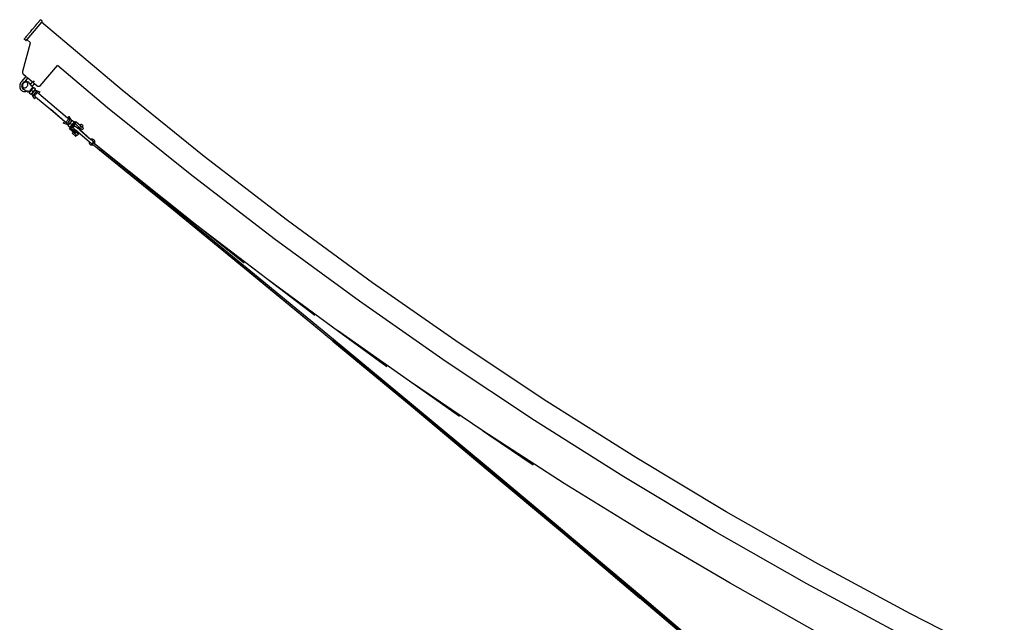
# Model space of a CAD drawing. Extents: x -107 to 133, y -95 to 95.
# Tile 3 of 4: x -107 to -4, y 32 to 95. Entities that reach past the tile are written whole.
import ezdxf

# ---------------------------------------------------------------- set-up
doc = ezdxf.new("R2010")
doc.units = 0
doc.header["$MEASUREMENT"] = 0
doc.layers.get('0').update_dxf_attribs({"linetype": 'CONTINUOUS'})

msp = doc.modelspace()

# ---------------------------------------------------------------- linework, layer by layer
for p, q in [((-104.58, 95.21), (-106.11, 93.39)), ((-105.21, 94.85), (-105.24, 94.81)), ((-105.21, 94.85), (-105.11, 94.97)), ((-105.21, 94.85), (-105.21, 94.85)), ((-105.06, 95.02), (-105.11, 94.97)), ((-105.11, 94.97), (-105.11, 94.97)), ((-105.06, 95.03), (-105, 95.1)), ((-105.06, 95.02), (-105.06, 95.03)), ((-105, 95.1), (-104.99, 95.11)), ((-104.93, 95.18), (-104.99, 95.11)), ((-104.93, 95.18), (-104.9, 95.22)), ((-104.93, 95.18), (-104.93, 95.18)), ((-104.83, 95.3), (-104.9, 95.22)), ((-104.9, 95.22), (-104.9, 95.22)), ((-104.83, 95.3), (-104.82, 95.31)), ((-104.83, 95.3), (-104.83, 95.3)), ((-104.83, 95.3), (-104.83, 95.3)), ((-104.77, 95.37), (-104.82, 95.31)), ((-104.77, 95.37), (-104.75, 95.4)), ((-104.7, 95.46), (-104.75, 95.4)), ((-104.75, 95.4), (-104.75, 95.4)), ((-104.7, 95.46), (-104.68, 95.48)), ((-104.49, 95.32), (-104.68, 95.48)), ((-104.51, 95.3), (-104.58, 95.21)), ((-96.14, 88.09), (-104.58, 95.21)), ((-104.51, 95.3), (-104.49, 95.32)), ((-106.14, 93.75), (-106.08, 93.82)), ((-106.01, 93.9), (-106.08, 93.82)), ((-106.08, 93.82), (-106.08, 93.82)), ((-105.96, 93.96), (-106.01, 93.9)), ((-106.01, 93.9), (-106.01, 93.9)), ((-105.86, 94.07), (-105.96, 93.96)), ((-105.96, 93.96), (-105.96, 93.96)), ((-105.83, 94.11), (-105.86, 94.08)), ((-105.86, 94.07), (-105.86, 94.08)), ((-105.7, 94.26), (-105.83, 94.12)), ((-105.83, 94.11), (-105.83, 94.12)), ((-105.69, 94.28), (-105.7, 94.27)), ((-105.7, 94.26), (-105.7, 94.27)), ((-105.69, 94.29), (-105.54, 94.46)), ((-105.69, 94.28), (-105.69, 94.29)), ((-105.54, 94.46), (-105.39, 94.64)), ((-105.54, 94.46), (-105.54, 94.46)), ((-105.37, 94.66), (-105.39, 94.64)), ((-105.39, 94.64), (-105.39, 94.64)), ((-105.37, 94.66), (-105.24, 94.81)), ((-105.37, 94.66), (-105.37, 94.66)), ((-105.24, 94.81), (-105.24, 94.81)), ((-106.53, 90.08), (-105.72, 93.06)), ((-106.38, 93.47), (-106.39, 93.45)), ((-106.2, 93.29), (-106.39, 93.45)), ((-106.38, 93.47), (-106.33, 93.52)), ((-106.3, 93.55), (-106.33, 93.53)), ((-106.33, 93.53), (-106.33, 93.52)), ((-106.29, 93.57), (-106.3, 93.55)), ((-106.25, 93.62), (-106.29, 93.57)), ((-106.25, 93.62), (-106.25, 93.62)), ((-106.25, 93.62), (-106.24, 93.62)), ((-106.17, 93.71), (-106.24, 93.62)), ((-106.24, 93.62), (-106.24, 93.62)), ((-106.2, 93.29), (-106.18, 93.31)), ((-106.18, 93.31), (-106.11, 93.39)), ((-106.14, 93.74), (-106.17, 93.71)), ((-106.17, 93.71), (-106.17, 93.71)), ((-106.14, 93.75), (-106.14, 93.74)), ((-105.72, 93.06), (-106.11, 93.39)), ((-105.72, 93.06), (-106.11, 93.39)), ((-105.72, 93.06), (-105.71, 93.07)), ((-106.54, 90.01), (-106.53, 90.05)), ((-106.54, 89.98), (-106.54, 90.01)), ((-106.54, 89.94), (-106.54, 89.98)), ((-106.53, 89.91), (-106.54, 89.94)), ((-106.53, 90.05), (-106.53, 90.08)), ((-106.52, 89.87), (-106.53, 89.91)), ((-106.51, 89.84), (-106.52, 89.87)), ((-106.5, 89.81), (-106.51, 89.84)), ((-106.48, 89.78), (-106.5, 89.81)), ((-106.46, 89.75), (-106.48, 89.78)), ((-106.43, 89.72), (-106.46, 89.75)), ((-106.41, 89.7), (-106.43, 89.72)), ((-106.22, 89.54), (-106.41, 89.7)), ((-104.71, 88.56), (-102.91, 90.69)), ((-102.91, 90.69), (-102.9, 90.7)), ((-97.65, 86.26), (-102.91, 90.69)), ((-106.83, 88.68), (-106.85, 88.59)), ((-106.81, 88.77), (-106.83, 88.68)), ((-106.77, 88.86), (-106.81, 88.77)), ((-106.72, 88.94), (-106.77, 88.86)), ((-106.66, 89.01), (-106.72, 88.94)), ((-106.22, 89.54), (-106.66, 89.01)), ((-106.6, 88.76), (-106.64, 88.65)), ((-106.53, 88.85), (-106.6, 88.76)), ((-106.56, 88.66), (-106.58, 88.58)), ((-106.53, 88.74), (-106.56, 88.66)), ((-106.45, 88.93), (-106.53, 88.85)), ((-106.48, 88.81), (-106.53, 88.74)), ((-106.42, 88.87), (-106.48, 88.81)), ((-106.35, 88.99), (-106.45, 88.93)), ((-106.35, 88.91), (-106.42, 88.87)), ((-106.27, 89.02), (-106.35, 88.99)), ((-106.28, 88.94), (-106.35, 88.91)), ((-106.2, 88.95), (-106.28, 88.94)), ((-106.27, 89.02), (-106, 89.35)), ((-106.25, 89.03), (-106.27, 89.02)), ((-106.25, 89.03), (-106.15, 89.03)), ((-106.13, 89.46), (-106.22, 89.54)), ((-106.13, 88.93), (-106.2, 88.95)), ((-106.15, 89.03), (-106.06, 89.02)), ((-106.08, 88.9), (-106.13, 88.93)), ((-106.12, 89.48), (-106.07, 89.44)), ((-106, 89.35), (-106.09, 89.43)), ((-106.03, 88.85), (-106.08, 88.9)), ((-106.06, 89.02), (-105.98, 88.97)), ((-106.01, 88.78), (-106.03, 88.85)), ((-106.02, 88.63), (-106, 88.71)), ((-106, 88.71), (-106.01, 88.78)), ((-105.55, 88.97), (-106, 89.35)), ((-105.98, 88.97), (-105.76, 88.71)), ((-105.55, 88.97), (-105.76, 88.71)), ((-105.76, 88.71), (-105.76, 88.71)), ((-105.74, 88.7), (-105.76, 88.71)), ((-105.59, 88.52), (-105.74, 88.7)), ((-105.57, 88.49), (-105.32, 88.78)), ((-105.45, 88.89), (-105.55, 88.97)), ((-105.44, 88.91), (-105.31, 89.07)), ((-105.44, 88.91), (-105.4, 88.87)), ((-105.32, 88.78), (-105.42, 88.86)), ((-105.03, 88.54), (-105.32, 88.78)), ((-106.85, 88.59), (-106.86, 88.51)), ((-106.86, 88.51), (-106.85, 88.42)), ((-106.85, 88.42), (-106.84, 88.34)), ((-106.84, 88.34), (-106.81, 88.26)), ((-106.81, 88.26), (-106.77, 88.19)), ((-106.77, 88.19), (-106.73, 88.13)), ((-106.73, 88.13), (-106.67, 88.08)), ((-106.67, 88.08), (-106.61, 88.04)), ((-106.64, 88.65), (-106.66, 88.55)), ((-106.66, 88.55), (-106.65, 88.45)), ((-106.65, 88.45), (-106.65, 88.44)), ((-106.64, 88.44), (-106.65, 88.44)), ((-106.64, 88.44), (-106.61, 88.36)), ((-106.61, 88.36), (-106.59, 88.33)), ((-106.61, 88.04), (-106.55, 88)), ((-106.56, 88.29), (-106.59, 88.33)), ((-106.59, 88.33), (-106.59, 88.33)), ((-106.58, 88.58), (-106.57, 88.51)), ((-106.57, 88.51), (-106.54, 88.45)), ((-106.56, 88.29), (-106.56, 88.29)), ((-106.56, 88.29), (-106.1, 88.01)), ((-106.55, 88), (-106.47, 87.98)), ((-106.54, 88.45), (-106.5, 88.4)), ((-106.5, 88.4), (-106.44, 88.36)), ((-106.47, 87.98), (-106.39, 87.97)), ((-106.44, 88.36), (-106.38, 88.35)), ((-106.39, 87.97), (-106.31, 87.96)), ((-106.38, 88.35), (-106.3, 88.35)), ((-106.31, 87.96), (-106.22, 87.97)), ((-106.3, 88.35), (-106.23, 88.38)), ((-106.23, 88.38), (-106.16, 88.42)), ((-106.22, 87.97), (-106.14, 88)), ((-106.18, 88.32), (-106.19, 88.31)), ((-106.16, 88.42), (-106.1, 88.48)), ((-106.14, 88), (-106.1, 88.01)), ((-106.1, 88.48), (-106.05, 88.55)), ((-106.1, 88.01), (-105.99, 87.94)), ((-106.05, 88.55), (-106.02, 88.63)), ((-105.99, 87.94), (-105.95, 87.93)), ((-105.96, 88.08), (-105.96, 88.09)), ((-105.96, 88.08), (-105.96, 88.08)), ((-105.9, 87.94), (-105.95, 87.93)), ((-105.86, 87.98), (-105.9, 87.94)), ((-105.87, 87.84), (-105.84, 87.87)), ((-105.87, 87.84), (-105.87, 87.83)), ((-105.87, 87.83), (-105.87, 87.83)), ((-105.87, 87.83), (-105.86, 87.81)), ((-105.85, 87.99), (-105.86, 87.98)), ((-105.86, 87.81), (-105.81, 87.9)), ((-105.86, 87.81), (-105.7, 87.68)), ((-105.85, 87.99), (-105.84, 87.99)), ((-105.85, 87.99), (-105.79, 87.93)), ((-105.61, 88.27), (-105.84, 87.99)), ((-105.81, 87.91), (-105.84, 87.87)), ((-105.84, 87.87), (-105.84, 87.87)), ((-105.79, 87.93), (-105.81, 87.91)), ((-105.81, 87.9), (-105.79, 87.93)), ((-105.78, 87.94), (-105.79, 87.93)), ((-105.79, 87.93), (-105.78, 87.93)), ((-105.78, 87.94), (-105.76, 87.96)), ((-105.74, 87.98), (-105.76, 87.97)), ((-105.76, 87.97), (-105.76, 87.97)), ((-105.76, 87.96), (-105.76, 87.97)), ((-105.71, 88.02), (-105.74, 87.98)), ((-105.74, 87.98), (-105.7, 88.02)), ((-105.7, 88.03), (-105.71, 88.02)), ((-105.71, 88.02), (-105.71, 88.02)), ((-105.7, 88.03), (-105.64, 88.1)), ((-105.7, 88.02), (-105.63, 88.09)), ((-105.62, 87.74), (-105.7, 87.68)), ((-105.7, 87.68), (-105.68, 87.67)), ((-105.67, 87.67), (-105.68, 87.67)), ((-105.68, 87.67), (-105.68, 87.67)), ((-105.61, 87.75), (-105.67, 87.67)), ((-105.61, 88.14), (-105.64, 88.1)), ((-105.64, 88.1), (-105.64, 88.1)), ((-105.63, 88.09), (-105.58, 88.17)), ((-105.47, 87.95), (-105.63, 88.09)), ((-105.62, 87.74), (-105.59, 87.77)), ((-105.61, 88.27), (-105.59, 88.3)), ((-105.61, 88.15), (-105.58, 88.17)), ((-105.61, 88.14), (-105.61, 88.15)), ((-105.61, 87.75), (-105.59, 87.77)), ((-105.6, 87.74), (-105.59, 87.77)), ((-105.6, 87.77), (-105.59, 87.77)), ((-105.6, 87.69), (-105.6, 87.74)), ((-105.59, 87.67), (-105.6, 87.69)), ((-105.57, 88.49), (-105.59, 88.52)), ((-105.59, 88.3), (-105.57, 88.32)), ((-105.59, 87.78), (-105.57, 87.79)), ((-105.57, 87.79), (-105.59, 87.77)), ((-105.59, 87.77), (-105.59, 87.78)), ((-105.59, 87.77), (-105.59, 87.77)), ((-105.59, 87.77), (-105.58, 87.76)), ((-105.59, 87.77), (-105.59, 87.77)), ((-105.59, 87.77), (-105.59, 87.77)), ((-105.57, 87.7), (-105.59, 87.68)), ((-105.59, 87.67), (-105.59, 87.68)), ((-105.33, 87.24), (-105.59, 87.67)), ((-105.58, 88.17), (-105.54, 88.22)), ((-105.58, 88.17), (-105.57, 88.19)), ((-105.58, 87.78), (-105.57, 87.79)), ((-105.58, 87.77), (-105.58, 87.78)), ((-105.58, 87.77), (-105.55, 87.78)), ((-105.57, 88.49), (-105.57, 88.49)), ((-105.57, 88.49), (-105.54, 88.46)), ((-105.56, 88.33), (-105.57, 88.32)), ((-105.5, 88.27), (-105.57, 88.32)), ((-105.54, 88.22), (-105.57, 88.19)), ((-105.57, 88.19), (-105.57, 88.19)), ((-105.55, 87.82), (-105.57, 87.8)), ((-105.57, 87.8), (-105.57, 87.79)), ((-105.57, 87.8), (-105.57, 87.8)), ((-105.57, 87.79), (-105.57, 87.79)), ((-105.54, 87.73), (-105.57, 87.7)), ((-105.53, 88.38), (-105.56, 88.33)), ((-105.56, 87.74), (-105.54, 87.73)), ((-105.52, 87.87), (-105.55, 87.82)), ((-105.55, 87.82), (-105.52, 87.85)), ((-105.54, 88.46), (-105.53, 88.43)), ((-105.53, 88.24), (-105.54, 88.22)), ((-105.54, 87.73), (-105.26, 88.06)), ((-105.53, 88.43), (-105.53, 88.38)), ((-105.53, 88.24), (-105.51, 88.26)), ((-105.53, 88.24), (-105.53, 88.24)), ((-105.53, 88.24), (-105.53, 88.24)), ((-105.47, 87.95), (-105.52, 87.87)), ((-105.52, 87.86), (-105.51, 87.87)), ((-105.52, 87.86), (-105.52, 87.85)), ((-105.52, 87.85), (-105.51, 87.85)), ((-105.5, 88.27), (-105.51, 88.26)), ((-105.49, 87.89), (-105.51, 87.87)), ((-105.51, 87.85), (-105.51, 87.86)), ((-105.5, 88.27), (-105.47, 88.3)), ((-105.48, 88.29), (-105.5, 88.27)), ((-105.5, 88.27), (-105.5, 88.27)), ((-105.49, 87.84), (-105.5, 87.84)), ((-105.48, 87.9), (-105.49, 87.89)), ((-105.48, 88.29), (-105.44, 88.34)), ((-105.48, 87.9), (-105.45, 87.94)), ((-105.48, 87.9), (-105.48, 87.89)), ((-105.47, 88.3), (-105.39, 88.36)), ((-105.39, 88.01), (-105.47, 87.95)), ((-105.46, 87.88), (-105.46, 87.88)), ((-105.45, 87.94), (-105.41, 87.98)), ((-105.45, 87.93), (-105.44, 87.94)), ((-105.45, 87.94), (-105.45, 87.94)), ((-105.42, 88.36), (-105.44, 88.34)), ((-105.44, 88.34), (-105.44, 88.34)), ((-105.42, 88.36), (-105.41, 88.37)), ((-105.4, 87.65), (-105.42, 87.63)), ((-105.39, 88.36), (-105.41, 88.37)), ((-105.41, 88.37), (-105.41, 88.37)), ((-105.41, 87.99), (-105.39, 88.01)), ((-105.41, 87.99), (-105.41, 87.98)), ((-105.41, 87.98), (-105.41, 87.98)), ((-105.39, 87.66), (-105.4, 87.65)), ((-105.24, 88.23), (-105.39, 88.36)), ((-105.35, 88.06), (-105.39, 88.01)), ((-105.38, 88.02), (-105.39, 88.01)), ((-105.39, 87.97), (-105.39, 87.96)), ((-105.17, 87.93), (-105.39, 87.66)), ((-105.38, 88.03), (-105.35, 88.06)), ((-105.38, 88.03), (-105.38, 88.02)), ((-105.38, 88.02), (-105.37, 88.02)), ((-105.35, 88.01), (-105.36, 88)), ((-105.35, 88.06), (-105.34, 88.07)), ((-105.35, 88.05), (-105.34, 88.06)), ((-105.35, 88.06), (-105.35, 88.06)), ((-105.33, 88.08), (-105.34, 88.07)), ((-105.33, 88.08), (-105.32, 88.09)), ((-105.33, 88.08), (-105.33, 88.08)), ((-105.32, 88.1), (-105.32, 88.1)), ((-105.32, 88.09), (-105.31, 88.1)), ((-105.32, 88.09), (-105.31, 88.1)), ((-105.32, 88.08), (-105.31, 88.09)), ((-105.31, 88.11), (-105.29, 88.14)), ((-105.31, 88.11), (-105.29, 88.13)), ((-105.31, 88.1), (-105.31, 88.11)), ((-105.31, 88.11), (-105.31, 88.11)), ((-105.3, 88.1), (-105.31, 88.11)), ((-105.31, 88.11), (-105.31, 88.11)), ((-105.31, 88.11), (-105.31, 88.1)), ((-105.31, 88.09), (-105.31, 88.1)), ((-105.31, 88.07), (-105.31, 88.1)), ((-105.3, 88.1), (-105.28, 88.12)), ((-105.28, 88.09), (-105.3, 88.1)), ((-105, 87.86), (-105.3, 87.51)), ((-105.24, 88.23), (-105.29, 88.14)), ((-105.29, 88.13), (-105.23, 88.2)), ((-105.28, 88.12), (-105.23, 88.13)), ((-105.26, 88.06), (-105.28, 88.08)), ((-105.22, 88.11), (-105.26, 88.06)), ((-105.22, 88.21), (-105.24, 88.23)), ((-105.23, 88.2), (-105.22, 88.21)), ((-105.23, 88.13), (-105.21, 88.12)), ((-105.22, 88.21), (-105.22, 88.21)), ((-105.21, 88.12), (-105.22, 88.11)), ((-105.21, 88.12), (-104.74, 87.93)), ((-105.15, 87.94), (-105.17, 87.93)), ((-105.15, 87.94), (-105.14, 87.96)), ((-105.14, 87.96), (-105.13, 87.97)), ((-105.11, 87.93), (-105.14, 87.96)), ((-105.11, 87.96), (-105.13, 87.97)), ((-105.11, 87.96), (-105, 87.86)), ((-105.07, 87.91), (-105.1, 87.93)), ((-105.01, 88.52), (-105.03, 88.54)), ((-104.98, 88.5), (-105.01, 88.52)), ((-104.88, 87.77), (-105, 87.86)), ((-104.96, 88.49), (-104.98, 88.5)), ((-104.93, 88.49), (-104.96, 88.49)), ((-104.9, 88.48), (-104.93, 88.49)), ((-104.86, 88.48), (-104.9, 88.48)), ((-104.78, 87.89), (-104.88, 87.77)), ((-104.88, 87.77), (-104.87, 87.76)), ((-104.87, 87.76), (-101.85, 85.2)), ((-104.83, 88.49), (-104.86, 88.48)), ((-104.81, 88.5), (-104.83, 88.49)), ((-104.78, 88.51), (-104.81, 88.5)), ((-104.75, 88.52), (-104.78, 88.51)), ((-104.75, 87.92), (-104.78, 87.89)), ((-104.73, 88.54), (-104.75, 88.52)), ((-104.74, 87.93), (-104.75, 87.92)), ((-104.71, 88.56), (-104.73, 88.54)), ((-87.55, 81.18), (-96.14, 88.09)), ((-105.43, 87.61), (-105.42, 87.62)), ((-105.43, 87.61), (-105.41, 87.6)), ((-105.42, 87.62), (-105.42, 87.63)), ((-105.42, 87.62), (-105.41, 87.61)), ((-105.41, 87.61), (-105.39, 87.6)), ((-105.4, 87.59), (-105.41, 87.6)), ((-105.4, 87.59), (-105.37, 87.56)), ((-105.37, 87.56), (-105.3, 87.51)), ((-105.33, 87.24), (-105.32, 87.25)), ((-105.19, 87.41), (-105.32, 87.25)), ((-105.3, 87.51), (-105.19, 87.41)), ((-105.19, 87.41), (-103.61, 86.08)), ((-103.61, 86.07), (-103.61, 86.08)), ((-103.61, 86.07), (-103.61, 86.08)), ((-103.61, 86.08), (-103.61, 86.08)), ((-103.61, 86.08), (-102.14, 84.84)), ((-102.15, 84.83), (-103.61, 86.07)), ((-103.61, 86.07), (-103.61, 86.07)), ((-89.02, 79.31), (-97.65, 86.26)), ((-102.28, 84.68), (-102.29, 84.67)), ((-101.79, 84.47), (-102.29, 84.67)), ((-102.15, 84.83), (-102.28, 84.68)), ((-102.15, 84.83), (-102.14, 84.84)), ((-102.14, 84.84), (-102.03, 84.74)), ((-101.73, 85.1), (-102.03, 84.74)), ((-102.03, 84.74), (-101.92, 84.65)), ((-101.92, 84.65), (-101.9, 84.63)), ((-101.9, 84.63), (-101.87, 84.67)), ((-101.88, 84.69), (-101.87, 84.67)), ((-101.63, 84.96), (-101.87, 84.67)), ((-101.85, 85.2), (-101.84, 85.2)), ((-101.84, 85.2), (-101.71, 85.35)), ((-101.73, 85.1), (-101.84, 85.2)), ((-101.74, 84.54), (-101.75, 84.53)), ((-101.73, 84.55), (-101.74, 84.54)), ((-101.73, 85.1), (-101.62, 85)), ((-101.52, 84.8), (-101.73, 84.55)), ((-101.73, 84.55), (-101.72, 84.55)), ((-101.72, 84.55), (-101.72, 84.55)), ((-101.7, 85.36), (-101.71, 85.35)), ((-101.7, 85.36), (-101.42, 84.91)), ((-101.69, 84.58), (-101.69, 84.58)), ((-101.69, 84.54), (-101.68, 84.55)), ((-101.69, 84.53), (-101.69, 84.54)), ((-101.68, 84.55), (-101.67, 84.56)), ((-101.67, 84.56), (-101.66, 84.56)), ((-101.66, 84.62), (-101.65, 84.62)), ((-101.66, 84.57), (-101.64, 84.59)), ((-101.66, 84.57), (-101.65, 84.58)), ((-101.66, 84.56), (-101.66, 84.57)), ((-101.65, 84.58), (-101.64, 84.6)), ((-101.63, 84.96), (-101.64, 84.97)), ((-101.64, 84.59), (-101.56, 84.65)), ((-101.64, 84.6), (-101.63, 84.6)), ((-101.63, 84.96), (-101.6, 84.99)), ((-101.63, 84.61), (-101.62, 84.62)), ((-101.63, 84.6), (-101.63, 84.61)), ((-101.6, 84.99), (-101.62, 85)), ((-101.62, 84.66), (-101.62, 84.67)), ((-101.6, 84.64), (-101.62, 84.62)), ((-101.6, 84.01), (-100.96, 84.76)), ((-101.59, 84.65), (-101.6, 84.64)), ((-101.58, 84.67), (-101.59, 84.65)), ((-101.56, 84.69), (-101.58, 84.67)), ((-101.56, 84.65), (-101.51, 84.74)), ((-101.54, 84.71), (-101.56, 84.69)), ((-101.56, 84.69), (-101.56, 84.69)), ((-101.56, 84.65), (-101.4, 84.52)), ((-101.55, 84.75), (-101.55, 84.75)), ((-101.53, 84.73), (-101.54, 84.71)), ((-101.53, 84.73), (-101.52, 84.73)), ((-101.49, 84.84), (-101.52, 84.8)), ((-101.52, 84.74), (-101.46, 84.8)), ((-101.52, 84.78), (-101.52, 84.79)), ((-101.52, 84.74), (-101.52, 84.73)), ((-101.51, 84.74), (-101.46, 84.8)), ((-101.5, 84.81), (-101.49, 84.81)), ((-101.49, 84.84), (-101.48, 84.84)), ((-101.48, 84.84), (-101.43, 84.9)), ((-101.47, 84.83), (-101.48, 84.84)), ((-101.47, 84.83), (-101.48, 84.83)), ((-101.48, 84.26), (-101.19, 84.6)), ((-101.45, 84.82), (-101.46, 84.82)), ((-101.45, 84.82), (-101.46, 84.81)), ((-101.46, 84.81), (-101.46, 84.8)), ((-101.46, 84.8), (-101.46, 84.8)), ((-101.46, 84.8), (-101.46, 84.8)), ((-101.44, 84.83), (-101.45, 84.83)), ((-101.44, 84.83), (-101.45, 84.82)), ((-101.45, 84.82), (-101.44, 84.83)), ((-101.45, 84.81), (-101.45, 84.82)), ((-101.45, 84.82), (-101.45, 84.82)), ((-101.42, 84.87), (-101.44, 84.84)), ((-101.41, 84.86), (-101.44, 84.83)), ((-101.42, 84.86), (-101.44, 84.84)), ((-101.44, 84.84), (-101.41, 84.86)), ((-101.44, 84.83), (-101.44, 84.84)), ((-101.44, 84.83), (-101.44, 84.83)), ((-101.44, 84.83), (-101.44, 84.83)), ((-101.44, 84.83), (-101.44, 84.83)), ((-101.43, 84.9), (-101.42, 84.91)), ((-101.42, 84.86), (-101.36, 84.93)), ((-101.42, 84.91), (-101.42, 84.9)), ((-101.42, 84.9), (-101.42, 84.87)), ((-101.42, 84.1), (-101.03, 84.57)), ((-101.41, 84.86), (-101.33, 84.92)), ((-101.41, 84.86), (-101.41, 84.86)), ((-101.33, 84.58), (-101.4, 84.52)), ((-101.36, 84.93), (-101.35, 84.94)), ((-101.36, 84.53), (-101.35, 84.55)), ((-101.35, 84.94), (-101.34, 84.94)), ((-101.35, 84.55), (-101.33, 84.57)), ((-101.34, 84.94), (-101.33, 84.92)), ((-101.33, 84.92), (-101.17, 84.79)), ((-101.29, 84.62), (-101.33, 84.58)), ((-101.33, 84.57), (-101.31, 84.59)), ((-101.33, 84.57), (-101.33, 84.57)), ((-101.33, 84.57), (-101.33, 84.57)), ((-101.31, 84.59), (-101.3, 84.6)), ((-101.3, 84.6), (-101.29, 84.62)), ((-101.3, 84.6), (-101.3, 84.6)), ((-101.29, 84.62), (-101.27, 84.64)), ((-101.27, 84.64), (-101.26, 84.65)), ((-101.25, 84.66), (-101.26, 84.65)), ((-101.19, 84.6), (-101.26, 84.65)), ((-101.26, 84.65), (-101.26, 84.65)), ((-101.25, 84.66), (-101.24, 84.67)), ((-101.22, 84.71), (-101.24, 84.67)), ((-101.24, 84.67), (-101.22, 84.7)), ((-101.22, 84.71), (-101.17, 84.79)), ((-101.22, 84.7), (-101.16, 84.77)), ((-101.19, 84.6), (-101.02, 84.81)), ((-101.17, 84.79), (-101.16, 84.78)), ((-101.16, 84.77), (-101.16, 84.78)), ((-101.16, 84.78), (-101.16, 84.78)), ((-101.03, 84.57), (-100.66, 84.25)), ((-101.01, 84.8), (-101.02, 84.81)), ((-100.96, 84.76), (-101.01, 84.8)), ((-100.53, 84.4), (-100.96, 84.76)), ((-100.53, 84.4), (-100.41, 84.55)), ((-100.41, 84.55), (-100.41, 84.54)), ((-100.4, 84.53), (-100.41, 84.54)), ((-100.23, 84.39), (-100.4, 84.53)), ((-101.8, 84.4), (-101.81, 84.39)), ((-101.8, 84.39), (-101.81, 84.39)), ((-101.8, 84.4), (-101.74, 84.48)), ((-101.79, 84.38), (-101.8, 84.39)), ((-101.77, 84.51), (-101.79, 84.48)), ((-101.79, 84.47), (-101.79, 84.48)), ((-101.78, 84.47), (-101.79, 84.47)), ((-101.79, 84.38), (-101.74, 84.46)), ((-101.63, 84.25), (-101.79, 84.38)), ((-101.75, 84.48), (-101.78, 84.47)), ((-101.75, 84.53), (-101.77, 84.51)), ((-101.74, 84.48), (-101.77, 84.51)), ((-101.74, 84.48), (-101.75, 84.48)), ((-101.74, 84.48), (-101.72, 84.5)), ((-101.74, 84.49), (-101.74, 84.48)), ((-101.73, 84.48), (-101.74, 84.47)), ((-101.73, 84.48), (-101.74, 84.48)), ((-101.74, 84.48), (-101.74, 84.48)), ((-101.74, 84.46), (-101.74, 84.47)), ((-101.71, 84.5), (-101.73, 84.48)), ((-101.72, 84.5), (-101.7, 84.53)), ((-101.72, 84.51), (-101.72, 84.5)), ((-101.72, 84.5), (-101.72, 84.5)), ((-101.71, 84.5), (-101.7, 84.53)), ((-101.71, 84.5), (-101.71, 84.5)), ((-101.7, 84.53), (-101.69, 84.53)), ((-101.65, 84.05), (-101.48, 84.26)), ((-101.65, 84.05), (-101.65, 84.05)), ((-101.6, 84.01), (-101.65, 84.05)), ((-101.63, 84.25), (-101.56, 84.31)), ((-101.62, 84.23), (-101.63, 84.25)), ((-101.61, 84.24), (-101.62, 84.23)), ((-101.62, 84.23), (-101.62, 84.23)), ((-101.61, 84.24), (-101.58, 84.27)), ((-101.17, 83.64), (-101.6, 84.01)), ((-101.55, 84.31), (-101.58, 84.27)), ((-101.56, 84.31), (-101.55, 84.32)), ((-101.5, 84.37), (-101.55, 84.32)), ((-101.55, 84.31), (-101.54, 84.32)), ((-101.54, 84.32), (-101.55, 84.32)), ((-101.5, 84.37), (-101.54, 84.32)), ((-101.48, 84.26), (-101.54, 84.32)), ((-101.49, 84.38), (-101.5, 84.37)), ((-101.5, 84.37), (-101.5, 84.37)), ((-101.45, 84.43), (-101.49, 84.38)), ((-101.49, 84.38), (-101.47, 84.4)), ((-101.49, 84.38), (-101.49, 84.38)), ((-101.47, 84.4), (-101.46, 84.41)), ((-101.47, 84.4), (-101.47, 84.4)), ((-101.45, 84.43), (-101.46, 84.42)), ((-101.46, 84.41), (-101.46, 84.42)), ((-101.4, 84.52), (-101.45, 84.43)), ((-101.45, 84.43), (-101.44, 84.44)), ((-101.44, 84.44), (-101.42, 84.46)), ((-101.44, 84.44), (-101.44, 84.44)), ((-101.42, 84.46), (-101.4, 84.48)), ((-101.42, 84.1), (-101.05, 83.79)), ((-101.4, 84.49), (-101.39, 84.5)), ((-101.4, 84.49), (-101.4, 84.48)), ((-101.39, 84.5), (-101.36, 84.53)), ((-101.36, 84.53), (-101.36, 84.53)), ((-101.36, 83.62), (-101.27, 83.72)), ((-101.36, 83.62), (-101.35, 83.61)), ((-101.35, 83.61), (-101, 83.31)), ((-101.27, 83.72), (-101.27, 83.71)), ((-101.27, 83.71), (-101.25, 83.7)), ((-101.25, 83.7), (-101.22, 83.67)), ((-101.23, 84.23), (-101.22, 84.27)), ((-101.23, 84.19), (-101.23, 84.23)), ((-101.23, 84.16), (-101.23, 84.19)), ((-101.21, 84.12), (-101.23, 84.16)), ((-101.22, 84.27), (-101.2, 84.3)), ((-101.18, 83.64), (-101.22, 83.67)), ((-101.18, 84.09), (-101.21, 84.12)), ((-101.2, 84.3), (-101.17, 84.33)), ((-101.18, 84.09), (-101.16, 84.07)), ((-101.17, 84.08), (-101.18, 84.09)), ((-101.17, 83.64), (-101.18, 83.64)), ((-101.18, 83.64), (-101.17, 83.64)), ((-101.17, 84.33), (-101.14, 84.34)), ((-101.09, 83.58), (-101.17, 83.64)), ((-101.17, 83.64), (-101.14, 83.61)), ((-101.16, 84.07), (-100.96, 83.9)), ((-101.14, 84.34), (-101.1, 84.35)), ((-101.13, 83.6), (-101.14, 83.61)), ((-101.13, 83.6), (-101.13, 83.6)), ((-101.13, 83.6), (-101.03, 83.52)), ((-101.1, 84.35), (-101.06, 84.35)), ((-101.09, 83.58), (-100.97, 83.73)), ((-101.09, 83.58), (-100.98, 83.48)), ((-101.06, 84.35), (-101.02, 84.34)), ((-101.05, 83.79), (-100.96, 83.9)), ((-101.04, 83.79), (-101.05, 83.79)), ((-101.04, 83.79), (-100.98, 83.73)), ((-101.03, 83.51), (-101.03, 83.52)), ((-101.01, 83.5), (-101.03, 83.51)), ((-101.02, 84.34), (-100.99, 84.32)), ((-100.97, 84.3), (-100.99, 84.32)), ((-100.97, 83.73), (-100.98, 83.73)), ((-100.97, 84.3), (-100.77, 84.12)), ((-100.95, 83.71), (-100.97, 83.73)), ((-100.76, 83.73), (-100.96, 83.9)), ((-100.93, 83.69), (-100.95, 83.71)), ((-100.9, 83.67), (-100.93, 83.69)), ((-100.88, 83.65), (-100.9, 83.67)), ((-100.86, 83.63), (-100.88, 83.65)), ((-100.85, 83.63), (-100.86, 83.63)), ((-100.85, 83.63), (-100.76, 83.73)), ((-100.85, 83.63), (-100.84, 83.62)), ((-100.84, 83.62), (-100.74, 83.53)), ((-100.83, 83.36), (-100.71, 83.51)), ((-100.77, 84.12), (-100.66, 84.25)), ((-100.57, 83.96), (-100.77, 84.12)), ((-100.76, 83.73), (-99.59, 82.73)), ((-100.74, 83.53), (-100.72, 83.51)), ((-100.71, 83.51), (-100.72, 83.51)), ((-100.66, 84.25), (-100.58, 84.19)), ((-100.58, 84.19), (-100.46, 84.33)), ((-100.58, 84.19), (-100.46, 84.09)), ((-100.57, 83.96), (-100.46, 84.09)), ((-100.57, 83.96), (-100.54, 83.94)), ((-100.57, 83.96), (-99.4, 82.96)), ((-100.54, 83.94), (-99.4, 82.96)), ((-100.53, 84.4), (-100.53, 84.4)), ((-100.53, 84.4), (-100.46, 84.34)), ((-100.46, 84.33), (-100.46, 84.34)), ((-100.44, 84.32), (-100.46, 84.33)), ((-100.33, 83.97), (-100.46, 84.09)), ((-100.41, 84.3), (-100.44, 84.32)), ((-100.39, 84.28), (-100.41, 84.3)), ((-100.37, 84.26), (-100.39, 84.28)), ((-100.37, 84.26), (-100.34, 84.24)), ((-100.34, 84.24), (-100.22, 84.38)), ((-100.23, 84.14), (-100.34, 84.24)), ((-100.34, 84.24), (-100.34, 84.24)), ((-100.33, 83.97), (-100.32, 83.97)), ((-100.32, 83.97), (-100.19, 84.11)), ((-100.22, 84.38), (-100.23, 84.39)), ((-100.23, 84.14), (-100.2, 84.12)), ((-100.22, 84.38), (-100.22, 84.38)), ((-100.19, 84.11), (-100.2, 84.12)), ((-101.01, 83.5), (-100.99, 83.48)), ((-101, 83.31), (-100.98, 83.29)), ((-100.98, 83.48), (-100.99, 83.48)), ((-100.98, 83.48), (-100.98, 83.48)), ((-100.98, 83.48), (-100.87, 83.39)), ((-100.98, 83.48), (-100.89, 83.4)), ((-100.97, 83.29), (-100.98, 83.29)), ((-100.97, 83.29), (-100.89, 83.39)), ((-100.89, 83.39), (-100.89, 83.4)), ((-100.84, 83.37), (-100.87, 83.39)), ((-100.84, 83.37), (-100.83, 83.36)), ((-99.59, 82.73), (-99.6, 82.65)), ((-99.6, 82.65), (-99.59, 82.57)), ((-99.59, 82.73), (-99.42, 82.59)), ((-99.59, 82.57), (-99.55, 82.5)), ((-99.55, 82.5), (-99.5, 82.44)), ((-99.42, 82.59), (-99.42, 82.58)), ((-99.42, 82.58), (-99.39, 82.56)), ((-99.42, 82.58), (-99.39, 82.56)), ((-99.39, 82.97), (-99.4, 82.96)), ((-99.23, 82.81), (-99.4, 82.96)), ((-99.31, 82.98), (-99.39, 82.97)), ((-99.39, 82.56), (-99.36, 82.53)), ((-99.39, 82.56), (-99.36, 82.54)), ((-99.36, 82.54), (-99.32, 82.53)), ((-99.36, 82.53), (-99.32, 82.52)), ((-99.32, 82.53), (-99.28, 82.53)), ((-99.32, 82.52), (-99.28, 82.52)), ((-99.23, 82.97), (-99.31, 82.98)), ((-99.25, 82.54), (-99.28, 82.53)), ((-99.28, 82.53), (-99.28, 82.53)), ((-99.28, 82.52), (-99.24, 82.52)), ((-99.21, 82.55), (-99.25, 82.54)), ((-99.25, 82.54), (-99.25, 82.54)), ((-99.24, 82.52), (-99.21, 82.54)), ((-99.15, 82.95), (-99.23, 82.97)), ((-99.22, 82.81), (-99.23, 82.81)), ((-99.23, 82.45), (-99.13, 82.58)), ((-99.19, 82.79), (-99.22, 82.81)), ((-99.22, 82.81), (-99.2, 82.79)), ((-99.18, 82.58), (-99.21, 82.55)), ((-99.21, 82.54), (-99.18, 82.57)), ((-99.21, 82.55), (-99.21, 82.55)), ((-99.17, 82.76), (-99.2, 82.79)), ((-99.2, 82.79), (-99.17, 82.76)), ((-99.2, 82.79), (-99.2, 82.79)), ((-99.2, 82.79), (-99.2, 82.79)), ((-99.16, 82.76), (-99.19, 82.79)), ((-99.18, 82.58), (-99.16, 82.61)), ((-99.16, 82.61), (-99.18, 82.58)), ((-99.18, 82.57), (-99.15, 82.6)), ((-99.18, 82.58), (-99.18, 82.58)), ((-99.17, 82.76), (-99.17, 82.76)), ((-99.17, 82.76), (-99.16, 82.72)), ((-99.16, 82.72), (-99.17, 82.76)), ((-99.14, 82.72), (-99.16, 82.76)), ((-99.16, 82.72), (-99.16, 82.72)), ((-99.16, 82.72), (-99.15, 82.69)), ((-99.15, 82.69), (-99.16, 82.72)), ((-99.15, 82.65), (-99.16, 82.61)), ((-99.16, 82.61), (-99.15, 82.65)), ((-99.16, 82.61), (-99.16, 82.61)), ((-99.08, 82.9), (-99.15, 82.95)), ((-99.15, 82.69), (-99.15, 82.65)), ((-99.15, 82.69), (-99.15, 82.69)), ((-99.15, 82.65), (-99.15, 82.69)), ((-99.15, 82.65), (-99.15, 82.65)), ((-99.15, 82.6), (-99.14, 82.64)), ((-99.14, 82.68), (-99.14, 82.72)), ((-99.14, 82.64), (-99.14, 82.68)), ((-99.13, 82.58), (-99.03, 82.51)), ((-99.03, 82.84), (-99.08, 82.9)), ((-99, 82.77), (-99.03, 82.84)), ((-99.03, 82.51), (-99.01, 82.53)), ((-99.03, 82.51), (-90.65, 75.7)), ((-99.03, 82.51), (-88.31, 73.99)), ((-99.01, 82.53), (-98.99, 82.61)), ((-98.98, 82.69), (-99, 82.77)), ((-98.99, 82.61), (-98.98, 82.69)), ((-99.5, 82.44), (-99.43, 82.39)), ((-99.43, 82.39), (-99.35, 82.37)), ((-99.35, 82.37), (-99.27, 82.36)), ((-99.27, 82.36), (-99.19, 82.38)), ((-99.23, 82.45), (-99.16, 82.4)), ((-99.19, 82.38), (-99.16, 82.4)), ((-99.16, 82.4), (-99.11, 82.36)), ((-99.11, 82.35), (-99.11, 82.36)), ((-99.11, 82.36), (-98.75, 82.07)), ((-99.11, 82.35), (-98.75, 82.07)), ((-98.75, 82.07), (-98.55, 81.9)), ((-98.55, 81.9), (-98.49, 81.86)), ((-90.74, 75.54), (-98.49, 81.86)), ((-98.49, 81.86), (-90.75, 75.57)), ((-78.81, 74.46), (-87.55, 81.18)), ((-80.23, 72.56), (-89.02, 79.31)), ((-90.75, 75.57), (-82.37, 68.72)), ((-82.35, 68.68), (-90.74, 75.54)), ((-90.65, 75.7), (-82.27, 68.85)), ((-69.91, 67.95), (-78.81, 74.46)), ((-88.31, 73.99), (-83.35, 70.05)), ((-88.31, 73.99), (-80.99, 68.41)), ((-71.29, 66.02), (-80.23, 72.56)), ((-82.37, 68.72), (-74.09, 61.92)), ((-74.06, 61.85), (-82.35, 68.68)), ((-82.27, 68.85), (-74, 62.05)), ((-80.99, 68.41), (-73.57, 62.96)), ((-80.99, 68.41), (-75.94, 64.55)), ((-60.86, 61.64), (-69.91, 67.95)), ((-62.2, 59.68), (-71.29, 66.02)), ((-73.57, 62.96), (-68.42, 59.19)), ((-66.05, 57.67), (-73.57, 62.96)), ((-65.92, 55.16), (-74.09, 61.92)), ((-74, 62.05), (-65.83, 55.3)), ((-74.06, 61.85), (-65.88, 55.07)), ((-51.67, 55.55), (-60.86, 61.64)), ((-52.97, 53.55), (-62.2, 59.68)), ((-58.37, 52.47), (-66.05, 57.67)), ((-60.81, 53.97), (-66.05, 57.67)), ((-57.85, 48.45), (-65.92, 55.16)), ((-65.88, 55.07), (-57.8, 48.33)), ((-65.83, 55.3), (-57.76, 48.58)), ((-42.35, 49.66), (-51.67, 55.55)), ((-43.59, 47.64), (-52.97, 53.55)), ((-49.85, 46.97), (-58.37, 52.47)), ((-58.37, 52.47), (-58, 52.22)), ((-57.94, 52.19), (-58, 52.22)), ((-57.94, 52.19), (-57.78, 52.08)), ((-57.78, 52.08), (-57.73, 52.04)), ((-57.73, 52.04), (-53.09, 48.9)), ((-32.89, 43.99), (-42.35, 49.66)), ((-57.76, 48.58), (-49.8, 41.92)), ((-49.88, 41.78), (-57.85, 48.45)), ((-57.8, 48.33), (-49.82, 41.64)), ((-34.09, 41.94), (-43.59, 47.64)), ((-41.22, 41.65), (-49.85, 46.97)), ((-23.3, 38.55), (-32.89, 43.99)), ((-42.02, 35.16), (-49.88, 41.78)), ((-49.82, 41.64), (-41.95, 35)), ((-49.8, 41.92), (-49.74, 41.87)), ((-49.74, 41.87), (-41.94, 35.3)), ((-32.48, 36.51), (-41.22, 41.65)), ((-24.45, 36.47), (-34.09, 41.94)), ((-13.59, 33.32), (-23.3, 38.55)), ((-23.64, 31.55), (-32.48, 36.51)), ((-14.7, 31.22), (-24.45, 36.47)), ((-34.27, 28.59), (-42.02, 35.16)), ((-41.94, 35.3), (-34.19, 28.73)), ((-34.19, 28.4), (-41.95, 35)), ((-3.77, 28.32), (-13.59, 33.32))]:
    msp.add_line(p, q)

doc.saveas('drawing.dxf')
